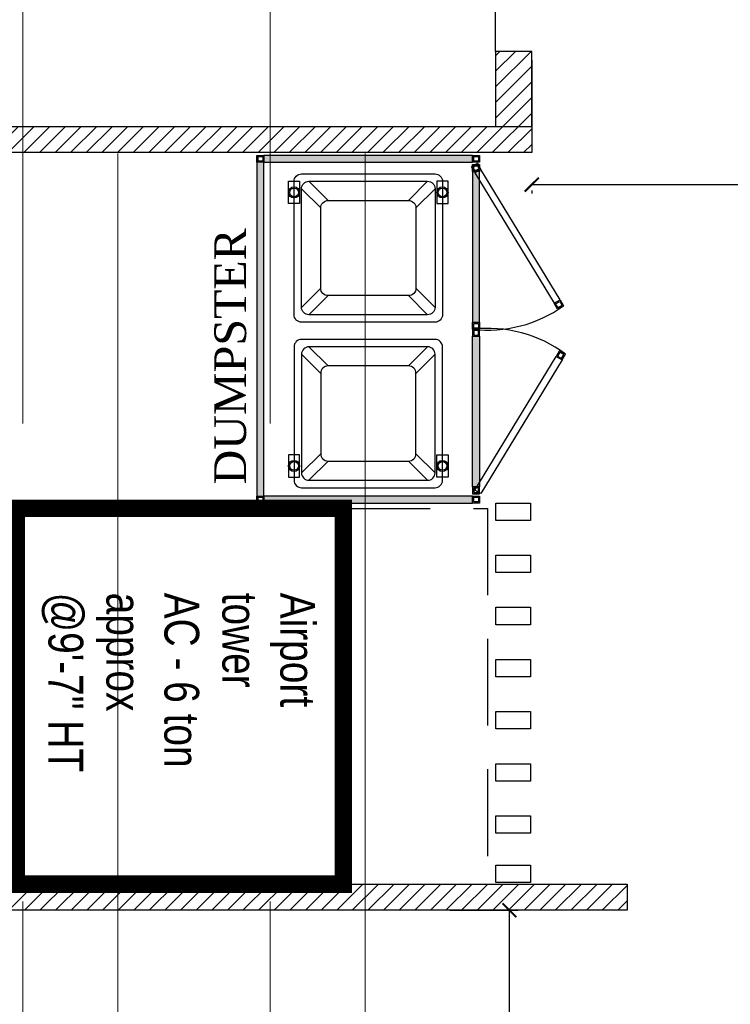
# Model space of a CAD drawing. Header units: inches. Extents: x -1008743 to -388065, y -1380311 to -642022.
# Tile 8 of 85: x -523858 to -521815, y -691981 to -689149. Entities that reach past the tile are written whole.
import ezdxf

# ---------------------------------------------------------------- set-up
doc = ezdxf.new("R2010")
doc.units = ezdxf.units.IN
doc.header["$LTSCALE"] = 1000
doc.header["$MEASUREMENT"] = 0
doc.header["$PDMODE"] = 35
doc.linetypes.add('( Hidden )', pattern=[0.375, 0.25, -0.125])
doc.linetypes.add('DASHED2', pattern=[0.375, 0.25, -0.125])
for name, color, linetype, lineweight in [('0 Existing_ Walls_Pen_No__1', 7, 'Continuous', 13), ('BEAM', 113, 'Continuous', 9), ('Partition Hatch', 44, 'Continuous', 0)]:
    doc.layers.add(name, color=color, linetype=linetype, lineweight=lineweight)
for name, color, linetype in [('Equipment Name', 7, 'Continuous'), ('FRR140', 5, 'Continuous'), ('id-partition', 7, 'Continuous'), ('MEI-TEXT', 3, 'Continuous')]:
    doc.layers.add(name, color=color, linetype=linetype)
doc.styles.get("Standard").update_dxf_attribs({"font": 'txt.shx'})
doc.styles.add('style12', font='BOOKOSI.TTF')
doc.styles.add('TMH-TEXT', font='simplex.shx', dxfattribs={"width": 0.8})
doc.dimstyles.new('TFS-Dim', dxfattribs={"dimtxt": 120, "dimasz": 40, "dimexe": 25, "dimexo": 25, "dimgap": 4.5, "dimtad": 1, "dimdec": 0, "dimzin": 0, "dimdsep": 46, "dimtxsty": 'Standard', "dimblk": 'ARCHTICK', "dimcen": 0.09, "dimdle": 2, "dimclrd": 256, "dimclre": 8, "dimadec": 0, "dimazin": 0, "dimtfac": 1, "dimtdec": 0, "dimtofl": 0, "dimtmove": 1, "dimatfit": 3, "dimfxl": 1, "dimtolj": 1, "dimtzin": 0, "dimlwd": -1, "dimlwe": -1, "dimarcsym": 0})

# ---------------------------------------------------------------- blocks, each defined once
blk = doc.blocks.new('A$C7715cde5')
at = {"ltscale": 100}
h = blk.add_hatch(color=34, dxfattribs=at)
h.dxf.hatch_style = 1
h.paths.add_polyline_path([(32.52, 36.75), (32.52, 37.5), (10.02, 37.5), (10.02, 36.75)])
h = blk.add_hatch(color=34, dxfattribs=at)
h.dxf.hatch_style = 1
h.paths.add_polyline_path([(33.27, 0.75), (33.27, 36.75), (32.52, 36.75), (32.52, 0.75)])
h = blk.add_hatch(color=34, dxfattribs=at)
h.dxf.hatch_style = 1
h.paths.add_polyline_path([(10.02, 35.75), (10.02, 19.5), (9.27, 19.5), (9.27, 35.75)])
h = blk.add_hatch(color=34, dxfattribs=at)
h.dxf.hatch_style = 1
h.paths.add_polyline_path([(10.02, 1.75), (10.02, 18), (9.27, 18), (9.27, 1.75)])
h = blk.add_hatch(color=34, dxfattribs=at)
h.dxf.hatch_style = 1
h.paths.add_polyline_path([(32.52, 0), (32.52, 0.75), (10.02, 0.75), (10.02, 0)])
at = {"color": 34}
for p, q in [((14.87, 35.05), (16.93, 32.98)), ((27.67, 35.05), (25.6, 32.98)), ((14.07, 34.25), (16.13, 32.18)), ((28.47, 34.25), (26.4, 32.18)), ((16.13, 23.52), (14.07, 21.45)), ((26.4, 23.52), (28.47, 21.45)), ((16.93, 22.72), (14.87, 20.65)), ((25.6, 22.72), (27.67, 20.65)), ((16.93, 15.13), (14.87, 17.2)), ((25.6, 15.13), (27.67, 17.2)), ((16.13, 14.33), (14.07, 16.4)), ((26.4, 14.33), (28.47, 16.4)), ((14.07, 3.6), (16.13, 5.67)), ((28.47, 3.6), (26.4, 5.67)), ((14.87, 2.8), (16.93, 4.87)), ((27.67, 2.8), (25.6, 4.87))]:
    blk.add_line(p, q, dxfattribs=at)
for points in [[(9.27, 36.75), (9.27, 37.5), (10.02, 37.5), (10.02, 36.75)], [(9.39, 36.88), (9.39, 37.38), (9.89, 37.38), (9.89, 36.88)], [(32.52, 36.75), (32.52, 37.5), (10.02, 37.5), (10.02, 36.75)], [(32.52, 36.75), (32.52, 37.5), (33.27, 37.5), (33.27, 36.75)], [(32.64, 36.88), (32.64, 37.38), (33.14, 37.38), (33.14, 36.88)], [(9.77, 36.11), (1.03, 21.69), (0.38, 22.07), (9.13, 36.49)], [(9.27, 36.5), (9.27, 35.75), (10.02, 35.75), (10.02, 36.5)], [(9.39, 36.38), (9.39, 35.88), (9.89, 35.88), (9.89, 36.38)], [(33.27, 0.75), (33.27, 36.75), (32.52, 36.75), (32.52, 0.75)], [(10.02, 35.75), (10.02, 19.5), (9.27, 19.5), (9.27, 35.75)], [(13.87, 34.7), (13.87, 32.3), (12.67, 32.3), (12.67, 34.7)], [(28.67, 34.7), (28.67, 32.3), (29.87, 32.3), (29.87, 34.7)], [(0.38, 22.07), (0, 21.43), (0.65, 21.05), (1.03, 21.69)], [(0.43, 21.9), (0.17, 21.47), (0.6, 21.22), (0.86, 21.65)], [(9.27, 19.5), (9.27, 18.75), (10.02, 18.75), (10.02, 19.5)], [(9.39, 19.38), (9.39, 18.88), (9.89, 18.88), (9.89, 19.38)], [(9.27, 18), (9.27, 18.75), (10.02, 18.75), (10.02, 18)], [(9.39, 18.13), (9.39, 18.63), (9.89, 18.63), (9.89, 18.13)], [(10.02, 1.75), (10.02, 18), (9.27, 18), (9.27, 1.75)], [(0.59, 15.57), (0.21, 16.22), (0.86, 16.6), (1.24, 15.95)], [(0.63, 15.75), (0.38, 16.18), (0.81, 16.43), (1.07, 16)], [(9.77, 1.89), (1.24, 15.95), (0.59, 15.57), (9.13, 1.51)], [(13.87, 2.8), (13.87, 5.2), (12.67, 5.2), (12.67, 2.8)], [(28.67, 2.8), (28.67, 5.2), (29.87, 5.2), (29.87, 2.8)], [(9.27, 1), (9.27, 1.75), (10.02, 1.75), (10.02, 1)], [(9.39, 1.13), (9.39, 1.63), (9.89, 1.63), (9.89, 1.13)], [(9.27, 0), (9.27, 0.75), (10.02, 0.75), (10.02, 0)], [(9.39, 0.13), (9.39, 0.63), (9.89, 0.63), (9.89, 0.13)], [(32.52, 0), (32.52, 0.75), (10.02, 0.75), (10.02, 0)], [(32.52, 0), (32.52, 0.75), (33.27, 0.75), (33.27, 0)], [(32.64, 0.13), (32.64, 0.63), (33.14, 0.63), (33.14, 0.13)]]:
    blk.add_lwpolyline(points, close=True, dxfattribs=at)
for points in [[(13.27, 35.05), (13.27, 20.65, 0.414214), (14.07, 19.85), (28.47, 19.85, 0.414214), (29.27, 20.65), (29.27, 35.05, 0.414214), (28.47, 35.85), (14.07, 35.85, 0.414214)], [(14.07, 34.25), (14.07, 21.45, 0.414214), (14.87, 20.65), (27.67, 20.65, 0.414214), (28.47, 21.45), (28.47, 34.25, 0.414214), (27.67, 35.05), (14.87, 35.05, 0.414214)], [(16.13, 32.18), (16.13, 23.52, 0.414214), (16.93, 22.72), (25.6, 22.72, 0.414214), (26.4, 23.52), (26.4, 32.18, 0.414214), (25.6, 32.98), (16.93, 32.98, 0.414214)], [(13.27, 2.8), (13.27, 17.2, -0.414214), (14.07, 18), (28.47, 18, -0.414214), (29.27, 17.2), (29.27, 2.8, -0.414214), (28.47, 2), (14.07, 2, -0.414214)], [(14.07, 3.6), (14.07, 16.4, -0.414214), (14.87, 17.2), (27.67, 17.2, -0.414214), (28.47, 16.4), (28.47, 3.6, -0.414214), (27.67, 2.8), (14.87, 2.8, -0.414214)], [(16.13, 5.67), (16.13, 14.33, -0.414214), (16.93, 15.13), (25.6, 15.13, -0.414214), (26.4, 14.33), (26.4, 5.67, -0.414214), (25.6, 4.87), (16.93, 4.87, -0.414214)]]:
    blk.add_lwpolyline(points, format="xyb", close=True, dxfattribs=at)
at = {"color": 34, "linetype": 'DASHED2'}
for points in [[(9.51, 0.86), (9.13, 1.51), (9.77, 1.89), (10.15, 1.24)], [(9.55, 1.03), (9.3, 1.46), (9.73, 1.72), (9.98, 1.29)]]:
    blk.add_lwpolyline(points, close=True, dxfattribs=at)
at = {"color": 34}
for centre, radius in [((13.27, 33.5), 0.6), ((29.27, 33.5), 0.6), ((13.27, 33.5), 0.473), ((29.27, 33.5), 0.473), ((13.27, 4), 0.6), ((13.27, 4), 0.473), ((29.27, 4), 0.6), ((29.27, 4), 0.473)]:
    blk.add_circle(centre, radius, dxfattribs=at)
for centre, radius, start, end in [((8.4, 32.79), 14.13, 233.5124, 276.547), ((8.4, 4.74), 14.11, 83.4332, 125.5029)]:
    blk.add_arc(centre, radius, start, end, dxfattribs=at)
blk = doc.blocks.new('_ArchTick')
at = {"color": 0, "linetype": 'ByBlock', "const_width": 0.15}
blk.add_lwpolyline([(-0.5, -0.5), (0.5, 0.5)], dxfattribs=at)
blk = doc.blocks.new('*D341')
at = {"color": 8, "linetype": '( Hidden )'}
for p, q in [((-522385.5, -689265.2), (-522385.5, -689648.7)), ((-520740.7, -689265.2), (-520740.7, -689648.7))]:
    blk.add_line(p, q, dxfattribs=at)
at = {"color": 8}
blk.add_line((-520738.7, -689623.7), (-522387.5, -689623.7), dxfattribs=at)
at = {"layer": 'Defpoints', "color": 0, "ltscale": 10}
for p in [(-522385.5, -689240.2), (-520740.7, -689240.2), (-522385.5, -689623.7)]:
    blk.add_point(p, dxfattribs=at)
at = {"color": 8, "ltscale": 10, "xscale": 40, "yscale": 40, "zscale": 40, "rotation": 180}
blk.add_blockref('_ArchTick', (-522385.5, -689623.7), dxfattribs=at)
at = {"color": 8, "ltscale": 10, "xscale": 40, "yscale": 40, "zscale": 40}
blk.add_blockref('_ArchTick', (-520740.7, -689623.7), dxfattribs=at)
at = {"color": 0, "ltscale": 10, "insert": (-521563.1, -689559.2), "char_height": 120, "attachment_point": 5}
blk.add_mtext('\\A1;1645', dxfattribs=at)
blk = doc.blocks.new('*D347')
at = {"color": 8}
blk.add_line((-522449.9, -692637.5), (-522449.9, -691708.6), dxfattribs=at)
at = {"color": 8, "linetype": '( Hidden )'}
for p, q in [((-522621.1, -691710.6), (-522424.9, -691710.6)), ((-522621.1, -692635.5), (-522424.9, -692635.5))]:
    blk.add_line(p, q, dxfattribs=at)
at = {"layer": 'Defpoints', "color": 0, "ltscale": 10}
for p in [(-522646.1, -691710.6), (-522449.9, -691710.6), (-522646.1, -692635.5)]:
    blk.add_point(p, dxfattribs=at)
at = {"color": 8, "ltscale": 10, "xscale": 40, "yscale": 40, "zscale": 40}
for p, rotation in [((-522449.9, -691710.6), 90), ((-522449.9, -692635.5), 270)]:
    blk.add_blockref('_ArchTick', p, dxfattribs=dict(at, rotation=rotation))
at = {"color": 0, "ltscale": 10, "insert": (-522514.4, -692173.1), "char_height": 120, "attachment_point": 5, "rotation": 90}
blk.add_mtext('\\A1;925', dxfattribs=at)

msp = doc.modelspace()

# ---------------------------------------------------------------- hatches: boundary and pattern name
at = {"layer": 'Partition Hatch'}
h = msp.add_hatch(dxfattribs=at)
h.set_pattern_fill('ANSI31', color=256, scale=10)
h.set_pattern_definition([(45, (-1007781.546, -806443.807), (-22.4506403, 22.4506403), [])])
h.paths.add_polyline_path([(-523402.8, -689456.4), (-523402.8, -689456.4), (-524002.8, -689456.4), (-526900.4, -689456.4), (-526900.4, -689531.4), (-522385.5, -689531.4), (-522385.5, -689456.4), (-522539.7, -689456.4)])
h.paths.add_polyline_path([(-522385.5, -689240.2), (-522489.7, -689240.2), (-522489.7, -689456.4), (-522385.5, -689456.4)])
h.paths.add_polyline_path([(-520667.7, -689240.2), (-520742.7, -689240.2), (-520742.7, -690462.6), (-519466.3, -690462.6), (-519466.3, -689236), (-519541.3, -689236), (-519541.3, -690385.6), (-520667.7, -690385.6)])
h = msp.add_hatch(dxfattribs=at)
h.set_pattern_fill('ANSI31', color=256, scale=10)
h.set_pattern_definition([(45, (-1220883.24, -812172), (-22.4506403, 22.4506403), [])])
h.paths.add_polyline_path([(-525130.6, -691635.6), (-525130.6, -691710.6), (-522111.6, -691710.6), (-522111.6, -691635.6)])

# ---------------------------------------------------------------- linework, layer by layer
at = {"color": 252, "true_color": 0x939598}
msp.add_line((-522489.7, -689240.2), (-522489.7, -688906.4), dxfattribs=at)
at = {"const_width": 50}
msp.add_lwpolyline([(-523867.5, -690554.7), (-523867.5, -691635.6), (-522927.7, -691635.6), (-522927.7, -690554.7)], close=True, dxfattribs=at)
at = {"color": 252, "true_color": 0x939598}
for points in [[(-522489.3, -690539.3), (-522389.3, -690539.3), (-522389.3, -690589.3), (-522489.3, -690589.3)], [(-522489.3, -690689.3), (-522389.3, -690689.3), (-522389.3, -690739.3), (-522489.3, -690739.3)], [(-522489.3, -690839.3), (-522389.3, -690839.3), (-522389.3, -690889.3), (-522489.3, -690889.3)], [(-522489.3, -690989.3), (-522389.3, -690989.3), (-522389.3, -691039.3), (-522489.3, -691039.3)], [(-522489.3, -691139.3), (-522389.3, -691139.3), (-522389.3, -691189.3), (-522489.3, -691189.3)], [(-522489.3, -691289.3), (-522389.3, -691289.3), (-522389.3, -691339.3), (-522489.3, -691339.3)], [(-522489.3, -691439.3), (-522389.3, -691439.3), (-522389.3, -691489.3), (-522489.3, -691489.3)], [(-522489.3, -691580.7), (-522389.3, -691580.7), (-522389.3, -691630.7), (-522489.3, -691630.7)]]:
    msp.add_lwpolyline(points, close=True, dxfattribs=at)
at = {"layer": '0 Existing_ Walls_Pen_No__1'}
msp.add_line((-522489.7, -689456.4), (-522489.7, -689240.2), dxfattribs=at)
at = {"layer": 'BEAM', "linetype": '( Hidden )', "ltscale": 11}
for points in [[(-523575.5, -681284.4), (-523575.5, -694435.4), (-523848.9, -694435.4), (-523848.9, -681284.4)], [(-522864.5, -681284.4), (-522864.5, -694435.4), (-523138, -694435.4), (-523138, -681284.4)]]:
    msp.add_lwpolyline(points, close=True, dxfattribs=at)
at = {"layer": 'FRR140', "color": 4, "linetype": 'DASHED2'}
msp.add_line((-522512.7, -690554.7), (-522512.7, -691635.6), dxfattribs=at)
for points in [[(-522927.7, -690554.7), (-522512.7, -690554.7)], [(-522927.7, -691635.6), (-522462.7, -691635.6)], [(-522927.7, -691635.6), (-522462.7, -691635.6)]]:
    msp.add_lwpolyline(points, dxfattribs=at)
at = {"layer": 'id-partition'}
for p, q in [((-523934.7, -691635.6), (-522387.7, -691635.6)), ((-522111.6, -691635.6), (-522111.6, -691710.6)), ((-522387.7, -691710.6), (-523934.7, -691710.6))]:
    msp.add_line(p, q, dxfattribs=at)
for points in [[(-522385.5, -689240.2), (-522489.7, -689240.2), (-522489.7, -689456.4), (-522385.5, -689456.4)], [(-526900.4, -689456.4), (-522385.5, -689456.4), (-522385.5, -689531.4), (-526900.4, -689531.4)], [(-525130.6, -691635.6), (-522111.6, -691635.6), (-522111.6, -691710.6), (-525130.6, -691710.6)]]:
    msp.add_lwpolyline(points, close=True, dxfattribs=at)

# ---------------------------------------------------------------- block references
at = {"ltscale": 5, "xscale": 26.66666666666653, "yscale": 26.66666666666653, "zscale": 26.66666666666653, "rotation": 180}
msp.add_blockref('A$C7715cde5', (-522288.4, -689539.3), dxfattribs=at)

# ---------------------------------------------------------------- texts
at = {"layer": 'Equipment Name', "color": 0, "insert": (-523298.5, -690486), "char_height": 91.44, "width": 526.643, "attachment_point": 1, "rotation": 90, "style": 'style12'}
msp.add_mtext('\\A1;DUMPSTER', dxfattribs=at)
at = {"layer": 'MEI-TEXT', "color": 4, "insert": (-523795.3, -690797.3), "char_height": 100, "width": 2433.594, "attachment_point": 7, "rotation": 270, "style": 'TMH-TEXT'}
msp.add_mtext('{\\fArial|b0|i0|c0|p34;\\C5;Airport\\Ptower \\PAC - 6 ton \\Papprox\\P@9\'-7" HT}', dxfattribs=at)

# ---------------------------------------------------------------- dimensions: what is measured, and where the dimension line sits
at = {"color": 9, "true_color": 0xc7c8ca}
dim = msp.add_linear_dim(base=(-522385.5, -689623.7), p1=(-520740.7, -689240.2, -0.1), p2=(-522385.5, -689240.2), dimstyle='TFS-Dim', override={"dimclrd": 8}, dxfattribs=at)
dim.commit()
dim.dimension.update_dxf_attribs({"geometry": '*D341', "text_midpoint": (-521563.1, -689559.2)})
dim = msp.add_linear_dim(base=(-522449.9, -691710.6), p1=(-522646.1, -692635.5), p2=(-522646.1, -691710.6), angle=90, dimstyle='TFS-Dim', override={"dimclrd": 8}, dxfattribs=at)
dim.commit()
dim.dimension.update_dxf_attribs({"geometry": '*D347', "text_midpoint": (-522514.4, -692173.1)})

doc.saveas('drawing.dxf')
